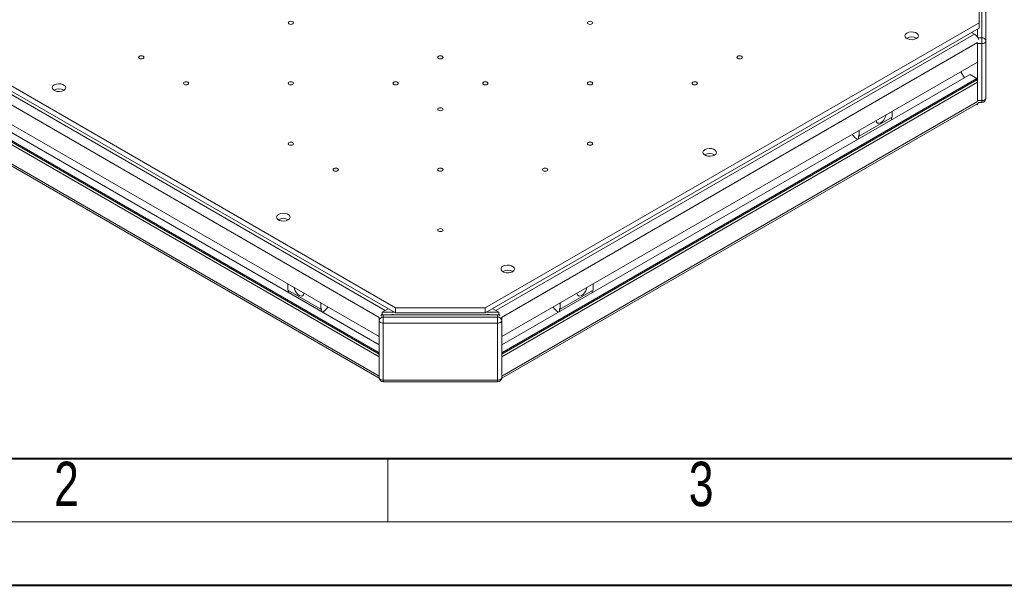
# Model space of a CAD drawing. Header units: millimetres. Extents: x 0 to 420, y 0 to 297.
# Tile 2 of 86: x 81 to 159, y 0 to 45. Entities that reach past the tile are written whole.
import ezdxf

# ---------------------------------------------------------------- set-up
doc = ezdxf.new("R2010")
doc.units = ezdxf.units.MM
doc.styles.add('SLDTEXTSTYLE0', font='TXT', dxfattribs={"width": 0.75})

msp = doc.modelspace()

# ---------------------------------------------------------------- linework, layer by layer
at = {"color": 7, "linetype": 'Continuous', "lineweight": 15}
for p, q in [((36.4333, 64.9383), (110.6795, 22.0768)), ((36.4333, 64.53), (110.6795, 21.6686)), ((109.8545, 21.8727), (36.7868, 64.0538)), ((109.3814, 19.8051), (36.5511, 61.8491)), ((109.3814, 18.5395), (36.61, 60.5495)), ((109.3814, 19.1518), (37.1404, 60.8556)), ((109.3814, 18.2265), (36.5511, 60.2705)), ((109.3814, 18.4306), (36.61, 60.4406)), ((36.5368, 58.5854), (109.3845, 16.5313)), ((156.6414, 44.5281), (156.6414, 48.6101)), ((156.8569, 43.3591), (156.8569, 48.5547)), ((157.1902, 43.0869), (157.1902, 48.2825)), ((117.7505, 22.0768), (156.6414, 44.5281)), ((156.6414, 44.1198), (156.6414, 44.5281)), ((117.7505, 21.6686), (156.6414, 44.1198)), ((156.2879, 43.6436), (118.5755, 21.8727)), ((156.5236, 43.5075), (156.0522, 43.7796)), ((156.0522, 43.7796), (156.2879, 43.6436)), ((156.5236, 44.0518), (156.5236, 43.5075)), ((156.5236, 43.4035), (156.5236, 43.5075)), ((156.5236, 42.9176), (156.5236, 42.8945)), ((156.8569, 42.8945), (156.5236, 42.8945)), ((156.5236, 42.8945), (156.5236, 38.4035)), ((156.8569, 42.8945), (156.8569, 43.3591)), ((156.8569, 38.4035), (156.8569, 42.8945)), ((157.1902, 38.5959), (157.1902, 43.0869)), ((156.5236, 41.4389), (119.048, 19.8048)), ((155.9343, 40.4454), (119.048, 19.1514)), ((155.2043, 40.6774), (155.4873, 40.1873)), ((155.9343, 40.4454), (156.4646, 40.1393)), ((156.4646, 40.1393), (119.048, 18.5391)), ((156.4646, 40.0304), (119.048, 18.4302)), ((156.5236, 39.8603), (119.048, 18.2261)), ((156.4646, 40.1393), (156.4646, 40.0304)), ((156.4646, 40.0304), (156.5236, 39.9964)), ((119.0449, 16.531), (156.5378, 38.1752)), ((156.4343, 38.1154), (156.5236, 38.0639)), ((156.8569, 38.4035), (156.5236, 38.4035)), ((156.5236, 38.4035), (156.5236, 38.3817)), ((156.5236, 38.0639), (156.5236, 38.167)), ((156.6109, 38.2626), (156.8569, 38.2626)), ((149.806, 37.561), (149.806, 37.0846)), ((147.2133, 35.5878), (149.806, 37.0846)), ((149.7471, 37.0506), (149.7471, 36.8736)), ((147.2133, 36.0643), (147.2133, 35.5878)), ((147.1544, 35.6218), (147.1544, 35.3769)), ((147.2133, 35.5878), (147.1544, 35.6218)), ((102.1942, 23.4778), (102.1942, 23.9542)), ((102.1942, 23.4778), (104.7869, 21.981)), ((102.2531, 23.2668), (102.2531, 23.4437)), ((123.6431, 21.981), (126.2358, 23.4778)), ((126.1769, 23.4437), (126.1769, 23.2668)), ((126.2358, 23.9542), (126.2358, 23.4778)), ((104.7869, 21.981), (104.7869, 22.4575)), ((104.8458, 22.015), (104.7869, 21.981)), ((104.8458, 21.7701), (104.8458, 22.015)), ((109.6188, 21.7366), (110.0902, 22.0087)), ((109.6188, 21.521), (109.6188, 21.7366)), ((110.5616, 21.7366), (109.6188, 21.7366)), ((110.0902, 22.0087), (109.8545, 21.8727)), ((110.6795, 22.0768), (117.7505, 22.0768)), ((110.6795, 21.6686), (110.6795, 22.0768)), ((117.7505, 22.0768), (117.7505, 21.6686)), ((118.8112, 21.7366), (117.8684, 21.7366)), ((118.3398, 22.0087), (118.8112, 21.7366)), ((118.3398, 22.0087), (118.5755, 21.8727)), ((118.8112, 21.7366), (118.8112, 21.5208)), ((123.5842, 22.015), (123.5842, 21.7701)), ((123.6431, 21.981), (123.5842, 22.015)), ((123.6431, 22.4575), (123.6431, 21.981)), ((109.3831, 21.288), (109.3814, 21.2603)), ((109.3814, 21.0679), (109.3814, 21.2603)), ((109.3814, 16.5769), (109.3814, 21.0679)), ((109.7147, 21.34), (109.7147, 21.5325)), ((118.7147, 21.5325), (109.7147, 21.5325)), ((109.7147, 21.34), (118.7147, 21.34)), ((109.7147, 20.8754), (109.7147, 21.34)), ((117.7505, 21.6686), (110.6795, 21.6686)), ((118.7147, 21.5325), (118.7147, 21.34)), ((118.7147, 21.34), (118.7147, 20.8754)), ((119.048, 21.2603), (119.0469, 21.2828)), ((119.048, 21.0679), (119.048, 21.2603)), ((119.048, 21.0679), (119.048, 16.5769)), ((109.7147, 20.8754), (118.7147, 20.8754)), ((109.7147, 16.3845), (109.7147, 20.8754)), ((118.7147, 20.8754), (118.7147, 16.3845)), ((118.7147, 16.3845), (109.7147, 16.3845)), ((109.7147, 16.2436), (118.7147, 16.2436))]:
    msp.add_line(p, q, dxfattribs=at)
at = {"color": 1, "linetype": 'Continuous', "lineweight": 15}
for p, q in [((109.392, 21.3232), (36.5417, 63.3788)), ((109.3814, 16.7023), (36.5417, 58.7517)), ((156.533, 42.9686), (119.0375, 21.3229)), ((156.8569, 43.3591), (156.5494, 43.3591)), ((156.533, 38.3415), (119.048, 16.7019)), ((156.8569, 38.2626), (156.8569, 38.4035)), ((109.7147, 16.3845), (109.7147, 16.2436)), ((118.7147, 16.3845), (118.7147, 16.2436))]:
    msp.add_line(p, q, dxfattribs=at)
at = {"color": 7, "linetype": 'Continuous', "lineweight": 40}
for p, q in [((20.0788, 10.2148), (410.0788, 10.2148)), ((0.0788, 0.2148), (420.0788, 0.2148))]:
    msp.add_line(p, q, dxfattribs=at)
at = {"color": 7, "linetype": 'Continuous', "lineweight": 0}
for p, q in [((110.0788, 10.2148), (110.0788, 5.2148)), ((15.0788, 5.2148), (415.0788, 5.2148))]:
    msp.add_line(p, q, dxfattribs=at)
at = {"color": 7, "linetype": 'Continuous', "lineweight": 15, "flags": 128}
for points in [[(102.2826, 44.6131), (102.3502, 44.6392), (102.4299, 44.6483), (102.5096, 44.6392), (102.5772, 44.6131), (102.6224, 44.5741), (102.6382, 44.5281), (102.6224, 44.482), (102.5772, 44.443), (102.5096, 44.417), (102.4299, 44.4078), (102.3502, 44.417), (102.2826, 44.443), (102.2374, 44.482), (102.2216, 44.5281), (102.2374, 44.5741), (102.2826, 44.6131)], [(125.8528, 44.6131), (125.9204, 44.6392), (126.0001, 44.6483), (126.0798, 44.6392), (126.1474, 44.6131), (126.1926, 44.5741), (126.2084, 44.5281), (126.1926, 44.482), (126.1474, 44.443), (126.0798, 44.417), (126.0001, 44.4078), (125.9204, 44.417), (125.8528, 44.443), (125.8076, 44.482), (125.7918, 44.5281), (125.8076, 44.5741), (125.8528, 44.6131)], [(150.961, 43.7253), (151.1127, 43.7866), (151.2916, 43.8143), (151.4761, 43.805), (151.644, 43.7598), (151.775, 43.6842), (151.8533, 43.5872), (151.8694, 43.4807), (151.8215, 43.3774), (151.7152, 43.2898), (151.5635, 43.2285), (151.3846, 43.2008), (151.2001, 43.2102), (151.0322, 43.2554), (150.9012, 43.331), (150.8229, 43.4279), (150.8068, 43.5344), (150.8547, 43.6377), (150.961, 43.7253)], [(157.1902, 43.0869), (157.1838, 43.0493), (157.1649, 43.0132), (157.134, 42.98), (157.0926, 42.9508), (157.0421, 42.9269), (156.9845, 42.9091), (156.9219, 42.8981), (156.8569, 42.8945)], [(90.4975, 41.8918), (90.5651, 41.9178), (90.6448, 41.927), (90.7245, 41.9178), (90.7921, 41.8918), (90.8373, 41.8527), (90.8531, 41.8067), (90.8373, 41.7607), (90.7921, 41.7217), (90.7245, 41.6956), (90.6448, 41.6864), (90.5651, 41.6956), (90.4975, 41.7217), (90.4523, 41.7607), (90.4364, 41.8067), (90.4523, 41.8527), (90.4975, 41.8918)], [(114.0677, 41.8918), (114.1353, 41.9178), (114.215, 41.927), (114.2947, 41.9178), (114.3623, 41.8918), (114.4075, 41.8527), (114.4233, 41.8067), (114.4075, 41.7607), (114.3623, 41.7217), (114.2947, 41.6956), (114.215, 41.6864), (114.1353, 41.6956), (114.0677, 41.7217), (114.0225, 41.7607), (114.0067, 41.8067), (114.0225, 41.8527), (114.0677, 41.8918)], [(137.6379, 41.8918), (137.7055, 41.9178), (137.7852, 41.927), (137.865, 41.9178), (137.9325, 41.8918), (137.9777, 41.8527), (137.9936, 41.8067), (137.9777, 41.7607), (137.9325, 41.7217), (137.865, 41.6956), (137.7852, 41.6864), (137.7055, 41.6956), (137.6379, 41.7217), (137.5928, 41.7607), (137.5769, 41.8067), (137.5928, 41.8527), (137.6379, 41.8918)], [(83.7858, 39.6432), (83.9376, 39.7046), (84.1165, 39.7322), (84.301, 39.7229), (84.4689, 39.6777), (84.5998, 39.6021), (84.6781, 39.5052), (84.6943, 39.3987), (84.6463, 39.2954), (84.5401, 39.2078), (84.3884, 39.1465), (84.2094, 39.1188), (84.0249, 39.1281), (83.8571, 39.1733), (83.7261, 39.2489), (83.6478, 39.3458), (83.6317, 39.4524), (83.6796, 39.5556), (83.7858, 39.6432)], [(94.033, 39.8507), (94.1006, 39.8768), (94.1803, 39.886), (94.26, 39.8768), (94.3276, 39.8507), (94.3728, 39.8117), (94.3886, 39.7657), (94.3728, 39.7197), (94.3276, 39.6806), (94.26, 39.6546), (94.1803, 39.6454), (94.1006, 39.6546), (94.033, 39.6806), (93.9878, 39.7197), (93.972, 39.7657), (93.9878, 39.8117), (94.033, 39.8507)], [(102.2826, 39.8507), (102.3502, 39.8768), (102.4299, 39.886), (102.5096, 39.8768), (102.5772, 39.8507), (102.6224, 39.8117), (102.6382, 39.7657), (102.6224, 39.7197), (102.5772, 39.6806), (102.5096, 39.6546), (102.4299, 39.6454), (102.3502, 39.6546), (102.2826, 39.6806), (102.2374, 39.7197), (102.2216, 39.7657), (102.2374, 39.8117), (102.2826, 39.8507)], [(110.5322, 39.8507), (110.5997, 39.8768), (110.6795, 39.886), (110.7592, 39.8768), (110.8268, 39.8507), (110.8719, 39.8117), (110.8878, 39.7657), (110.8719, 39.7197), (110.8268, 39.6806), (110.7592, 39.6546), (110.6795, 39.6454), (110.5997, 39.6546), (110.5322, 39.6806), (110.487, 39.7197), (110.4711, 39.7657), (110.487, 39.8117), (110.5322, 39.8507)], [(117.6032, 39.8507), (117.6708, 39.8768), (117.7505, 39.886), (117.8303, 39.8768), (117.8979, 39.8507), (117.943, 39.8117), (117.9589, 39.7657), (117.943, 39.7197), (117.8979, 39.6806), (117.8303, 39.6546), (117.7505, 39.6454), (117.6708, 39.6546), (117.6032, 39.6806), (117.5581, 39.7197), (117.5422, 39.7657), (117.5581, 39.8117), (117.6032, 39.8507)], [(125.8528, 39.8507), (125.9204, 39.8768), (126.0001, 39.886), (126.0798, 39.8768), (126.1474, 39.8507), (126.1926, 39.8117), (126.2084, 39.7657), (126.1926, 39.7197), (126.1474, 39.6806), (126.0798, 39.6546), (126.0001, 39.6454), (125.9204, 39.6546), (125.8528, 39.6806), (125.8076, 39.7197), (125.7918, 39.7657), (125.8076, 39.8117), (125.8528, 39.8507)], [(134.1024, 39.8507), (134.17, 39.8768), (134.2497, 39.886), (134.3294, 39.8768), (134.397, 39.8507), (134.4422, 39.8117), (134.458, 39.7657), (134.4422, 39.7197), (134.397, 39.6806), (134.3294, 39.6546), (134.2497, 39.6454), (134.17, 39.6546), (134.1024, 39.6806), (134.0572, 39.7197), (134.0414, 39.7657), (134.0572, 39.8117), (134.1024, 39.8507)], [(156.6141, 38.2626), (156.5818, 38.2117), (156.5379, 38.1752), (156.5378, 38.1752)], [(157.1902, 38.5959), (157.1838, 38.5584), (157.1649, 38.5223), (157.134, 38.489), (157.0926, 38.4598), (157.0421, 38.4359), (156.9845, 38.4181), (156.9219, 38.4072), (156.8569, 38.4035)], [(114.0677, 37.8097), (114.1353, 37.8358), (114.215, 37.8449), (114.2947, 37.8358), (114.3623, 37.8097), (114.4075, 37.7707), (114.4233, 37.7247), (114.4075, 37.6786), (114.3623, 37.6396), (114.2947, 37.6136), (114.215, 37.6044), (114.1353, 37.6136), (114.0677, 37.6396), (114.0225, 37.6786), (114.0067, 37.7247), (114.0225, 37.7707), (114.0677, 37.8097)], [(149.3094, 37.2743), (149.2926, 37.1857), (149.2312, 37.0193), (149.1364, 36.8637), (149.0183, 36.7357), (148.8898, 36.6493), (148.7648, 36.6136), (148.6569, 36.6328), (148.5777, 36.7045), (148.5358, 36.8212), (148.535, 36.8267)], [(102.2826, 35.0883), (102.3502, 35.1144), (102.4299, 35.1236), (102.5096, 35.1144), (102.5772, 35.0883), (102.6224, 35.0493), (102.6382, 35.0033), (102.6224, 34.9573), (102.5772, 34.9183), (102.5096, 34.8922), (102.4299, 34.883), (102.3502, 34.8922), (102.2826, 34.9183), (102.2374, 34.9573), (102.2216, 35.0033), (102.2374, 35.0493), (102.2826, 35.0883)], [(125.8528, 35.0883), (125.9204, 35.1144), (126.0001, 35.1236), (126.0798, 35.1144), (126.1474, 35.0883), (126.1926, 35.0493), (126.2084, 35.0033), (126.1926, 34.9573), (126.1474, 34.9183), (126.0798, 34.8922), (126.0001, 34.883), (125.9204, 34.8922), (125.8528, 34.9183), (125.8076, 34.9573), (125.7918, 35.0033), (125.8076, 35.0493), (125.8528, 35.0883)], [(135.0511, 34.5407), (135.2028, 34.602), (135.3817, 34.6297), (135.5662, 34.6204), (135.7341, 34.5752), (135.8651, 34.4996), (135.9434, 34.4027), (135.9595, 34.2961), (135.9116, 34.1928), (135.8053, 34.1053), (135.6536, 34.0439), (135.4747, 34.0163), (135.2902, 34.0256), (135.1223, 34.0708), (134.9913, 34.1464), (134.913, 34.2433), (134.8969, 34.3498), (134.9448, 34.4531), (135.0511, 34.5407)], [(105.8181, 33.0473), (105.8857, 33.0734), (105.9654, 33.0826), (106.0451, 33.0734), (106.1127, 33.0473), (106.1579, 33.0083), (106.1738, 32.9623), (106.1579, 32.9163), (106.1127, 32.8772), (106.0451, 32.8512), (105.9654, 32.842), (105.8857, 32.8512), (105.8181, 32.8772), (105.7729, 32.9163), (105.7571, 32.9623), (105.7729, 33.0083), (105.8181, 33.0473)], [(114.0677, 33.0473), (114.1353, 33.0734), (114.215, 33.0826), (114.2947, 33.0734), (114.3623, 33.0473), (114.4075, 33.0083), (114.4233, 32.9623), (114.4075, 32.9163), (114.3623, 32.8772), (114.2947, 32.8512), (114.215, 32.842), (114.1353, 32.8512), (114.0677, 32.8772), (114.0225, 32.9163), (114.0067, 32.9623), (114.0225, 33.0083), (114.0677, 33.0473)], [(122.3173, 33.0473), (122.3849, 33.0734), (122.4646, 33.0826), (122.5443, 33.0734), (122.6119, 33.0473), (122.6571, 33.0083), (122.6729, 32.9623), (122.6571, 32.9163), (122.6119, 32.8772), (122.5443, 32.8512), (122.4646, 32.842), (122.3849, 32.8512), (122.3173, 32.8772), (122.2721, 32.9163), (122.2562, 32.9623), (122.2721, 33.0083), (122.3173, 33.0473)], [(101.4635, 29.4381), (101.6152, 29.4995), (101.7942, 29.5271), (101.9787, 29.5178), (102.1465, 29.4726), (102.2775, 29.397), (102.3558, 29.3001), (102.3719, 29.1936), (102.324, 29.0903), (102.2178, 29.0027), (102.066, 28.9414), (101.8871, 28.9137), (101.7026, 28.923), (101.5347, 28.9682), (101.4038, 29.0438), (101.3255, 29.1407), (101.3093, 29.2473), (101.3573, 29.3505), (101.4635, 29.4381)], [(114.0677, 28.2849), (114.1353, 28.311), (114.215, 28.3202), (114.2947, 28.311), (114.3623, 28.2849), (114.4075, 28.2459), (114.4233, 28.1999), (114.4075, 28.1539), (114.3623, 28.1149), (114.2947, 28.0888), (114.215, 28.0796), (114.1353, 28.0888), (114.0677, 28.1149), (114.0225, 28.1539), (114.0067, 28.1999), (114.0225, 28.2459), (114.0677, 28.2849)], [(119.1412, 25.3561), (119.2929, 25.4174), (119.4718, 25.4451), (119.6563, 25.4358), (119.8242, 25.3906), (119.9552, 25.315), (120.0335, 25.2181), (120.0496, 25.1115), (120.0017, 25.0083), (119.8954, 24.9207), (119.7437, 24.8593), (119.5648, 24.8317), (119.3803, 24.841), (119.2124, 24.8862), (119.0814, 24.9618), (119.0031, 25.0587), (118.987, 25.1652), (119.0349, 25.2685), (119.1412, 25.3561)], [(103.4652, 23.2199), (103.4644, 23.2144), (103.4225, 23.0977), (103.3433, 23.026), (103.2354, 23.0068), (103.1104, 23.0424), (102.9819, 23.1289), (102.8638, 23.2569), (102.769, 23.4125), (102.7076, 23.5789), (102.6908, 23.6675)], [(125.7392, 23.6675), (125.7224, 23.5789), (125.661, 23.4125), (125.5662, 23.2569), (125.4481, 23.1289), (125.3196, 23.0424), (125.1946, 23.0068), (125.0867, 23.026), (125.0075, 23.0977), (124.9656, 23.2144), (124.9648, 23.2199)], [(109.7147, 20.8754), (109.6497, 20.8791), (109.5871, 20.8901), (109.5295, 20.9079), (109.479, 20.9318), (109.4375, 20.961), (109.4067, 20.9942), (109.3878, 21.0303), (109.3814, 21.0679)], [(109.7147, 21.5325), (109.6497, 21.5272), (109.6188, 21.521)], [(118.8112, 21.5208), (118.7797, 21.5272), (118.7147, 21.5325)], [(118.7147, 20.8754), (118.7797, 20.8791), (118.8423, 20.8901), (118.8999, 20.9079), (118.9504, 20.9318), (118.9919, 20.961), (119.0227, 20.9942), (119.0416, 21.0303), (119.048, 21.0679)], [(109.7147, 16.3845), (109.6497, 16.3882), (109.5871, 16.3991), (109.5295, 16.4169), (109.479, 16.4408), (109.4375, 16.47), (109.4067, 16.5033), (109.3878, 16.5393), (109.3814, 16.5769)], [(118.7147, 16.3845), (118.7797, 16.3882), (118.8423, 16.3991), (118.8999, 16.4169), (118.9504, 16.4408), (118.9919, 16.47), (119.0227, 16.5033), (119.0416, 16.5393), (119.048, 16.5769)]]:
    msp.add_lwpolyline(points, dxfattribs=at)
at = {"color": 7, "linetype": 'Continuous', "lineweight": 15}
for centre, radius, start, end in [((155.8698, 42.9923), 0.7739, 15.889789, 57.302735), ((151.3381, 42.6361), 0.7776, 59.107292, 120.892708), ((156.8847, 43.0529), 0.3074, 6.35134, 95.182578), ((84.163, 38.5541), 0.7776, 59.107292, 120.892708), ((147.9366, 36.6073), 1.5426, 214.039242, 235.936551), ((135.4282, 33.4515), 0.7776, 59.107292, 120.892708), ((101.8406, 28.349), 0.7776, 59.107292, 120.892708), ((119.5183, 24.2669), 0.7776, 59.107292, 120.892708), ((104.0809, 22.9833), 1.5187, 303.889592, 326.117348), ((124.3662, 23.0004), 1.5424, 214.055922, 235.937138), ((109.6869, 21.0339), 0.3074, 84.817422, 173.64866), ((110.3315, 21.1885), 0.8398, 148.073401, 163.021195), ((110.4521, 21.2208), 0.346, 64.263692, 115.736308), ((117.9779, 21.2208), 0.346, 64.263692, 115.736308), ((118.7425, 21.0339), 0.3074, 6.35134, 95.182578), ((118.0986, 21.1886), 0.8396, 16.941419, 31.927021), ((109.7147, 16.5769), 0.3333, 180, 270), ((118.7147, 16.5769), 0.3333, 270, 360)]:
    msp.add_arc(centre, radius, start, end, dxfattribs=at)
msp.add_open_spline([(156.8569, 38.2626), (156.9013, 38.2675), (156.9644, 38.2745), (157.0473, 38.3192), (157.1121, 38.3736), (157.166, 38.4607), (157.1938, 38.5402), (157.1876, 38.5861), (157.1864, 38.5947)], degree=3, knots=[0, 0, 0, 0, 0.25392558, 0.36072278, 0.53869373, 0.73366348, 0.95008735, 1, 1, 1, 1], dxfattribs=at)

# ---------------------------------------------------------------- texts
at = {"color": 7, "linetype": 'Continuous', "lineweight": 0, "char_height": 3.5, "attachment_point": 1, "style": 'SLDTEXTSTYLE0'}
for s, insert in [('2', (83.7787, 9.9511)), ('3', (133.7787, 9.9511))]:
    msp.add_mtext(s, dxfattribs=dict(at, insert=insert))

doc.saveas('drawing.dxf')
